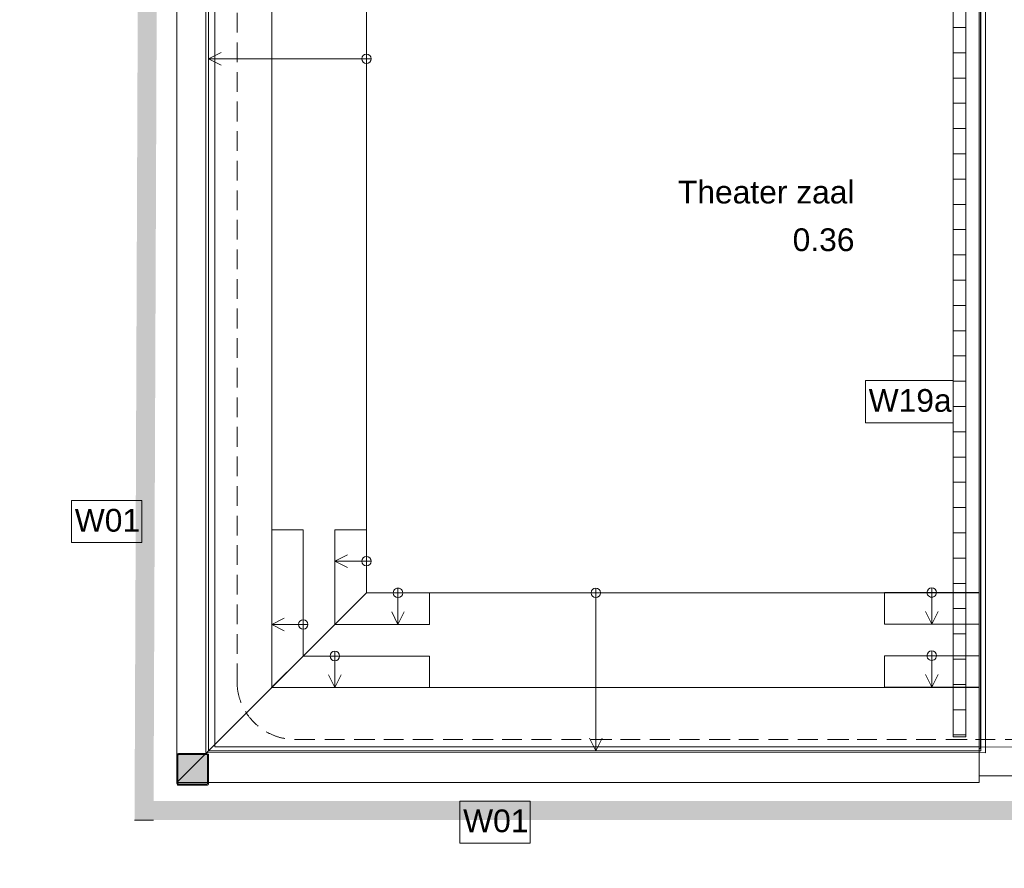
# Model space of a CAD drawing. Header units: millimetres. Extents: x -850 to 154668, y -80343 to 71019.
# Tile 142 of 147: x 29906 to 37700, y 29345 to 36062. Entities that reach past the tile are written whole.
import ezdxf
from ezdxf.enums import TextEntityAlignment as Align

# ---------------------------------------------------------------- set-up
doc = ezdxf.new("R2010")
doc.units = ezdxf.units.MM
doc.header["$MEASUREMENT"] = 0
doc.linetypes.add('B0602', pattern=[312.5, 0, -312.5])
doc.linetypes.add('B0701', pattern=[234.119993, 155.999994, -78.119999])
for name, color, linetype in [('72 VI kastenwanden', 7, 'Continuous'), ('Info Wandafwerking aanduiding', 7, 'Continuous'), ('Info Wandafwerking aanduiding Doorsnede-arcering', 7, 'Continuous'), ('New_22 NC Binnenwanden', 7, 'Continuous'), ('New_23 Vloeren', 7, 'Continuous'), ('New_24 Trappen', 7, 'Continuous'), ('New_72 VI kastenwanden', 7, 'Continuous'), ('New_Info Wandafwerking aanduiding', 7, 'Continuous'), ('New_Info Wandafwerking aanduiding Doorsnede-arcering', 7, 'Continuous'), ('New_Z Ruimtefuncties', 7, 'Continuous'), ('New_Z Ruimtefuncties Zone omranding', 7, 'Continuous'), ('New_Z Ruimtefuncties Zone tekst', 7, 'Continuous'), ('S-COLS-____-OTLN.RVT S', 7, 'Continuous'), ('S-COLS-____-OTLN.RVT S 2D arcering', 7, 'Continuous')]:
    doc.layers.add(name, color=color, linetype=linetype)
doc.styles.add('GENERATED_STYLE_1', font='arial.ttf')

# ---------------------------------------------------------------- blocks, each defined once
blk = doc.blocks.new('Slab_1_1', base_point=(0, 17060))
at = {"layer": 'New_23 Vloeren', "color": 7, "linetype": 'Continuous', "lineweight": 0, "flags": 128}
blk.add_lwpolyline([(37514.9, 30275), (37514.9, 38662.2), (31400.4, 38662.2), (31400.4, 30275)], close=True, dxfattribs=at)
blk = doc.blocks.new('Slab_2_1', base_point=(31380, 30260.6))
at = {"layer": 'New_23 Vloeren', "color": 253, "linetype": 'Continuous', "lineweight": 0, "true_color": 0x99a3a6, "flags": 128}
blk.add_lwpolyline([(31380, 30260.6), (37550.3, 30259.8), (37550.3, 38694.9), (31380, 38694.9)], close=True, dxfattribs=at)
blk = doc.blocks.new('Stair_1_1')
at = {"layer": 'New_24 Trappen', "color": 9, "linetype": 'Continuous', "lineweight": 0}
for p, q in [((32650.4, 31525.2), (31150.4, 30025.2)), ((32650.4, 31525.2), (31900.4, 30775.2)), ((37500.2, 31525.2), (32650.4, 31525.2)), ((37500.2, 31525.2), (32650.4, 31525.2)), ((34503.7, 31525.2), (34428.7, 31525.2)), ((34466.2, 31562.7), (34466.2, 31487.7)), ((34466.2, 31525.2), (34466.2, 30775.2)), ((37500.2, 30025.2), (37500.2, 31525.2)), ((37500.2, 30775.2), (37500.2, 31525.2)), ((31900.4, 30775.2), (31150.4, 30025.2)), ((31900.4, 30775.2), (37500.2, 30775.2)), ((37500.2, 30775.2), (31900.4, 30775.2)), ((34466.2, 30775.2), (34466.2, 30275.2)), ((37500.2, 30025.2), (37500.2, 30775.2)), ((34416.2, 30375.2), (34466.2, 30275.2)), ((34466.2, 30275.2), (34516.2, 30375.2)), ((31150.4, 30025.2), (37500.2, 30025.2)), ((31150.4, 30025.2), (37500.2, 30025.2))]:
    blk.add_line(p, q, dxfattribs=at)
for start, end in [(359.99905, 179.99904), (179.99905, 359.99904)]:
    blk.add_arc((34466.2, 31525.2), 37.5, start, end, dxfattribs=at)
blk = doc.blocks.new('Stair_5_1')
at = {"layer": 'New_24 Trappen', "color": 9, "linetype": 'Continuous', "lineweight": 0}
for p, q in [((31150.4, 38644.9), (31150.4, 30025.2)), ((32650.4, 38644.9), (31150.4, 38644.9)), ((31900.4, 38644.9), (31150.4, 38644.9)), ((31150.4, 38644.9), (31150.4, 30025.2)), ((32650.4, 38644.9), (31900.4, 38644.9)), ((31900.4, 38644.9), (31900.4, 30775.2)), ((31900.4, 30775.2), (31900.4, 38644.9)), ((32650.4, 31525.2), (32650.4, 38644.9)), ((32650.4, 31525.2), (32650.4, 38644.9)), ((31500.4, 35802.4), (31400.4, 35752.4)), ((32650.4, 35714.9), (32650.4, 35789.9)), ((31900.4, 35752.4), (31400.4, 35752.4)), ((31400.4, 35752.4), (31500.4, 35702.4)), ((32650.4, 35752.4), (31900.4, 35752.4)), ((32687.9, 35752.4), (32612.9, 35752.4)), ((31150.4, 30025.2), (32650.4, 31525.2)), ((31900.4, 30775.2), (32650.4, 31525.2)), ((31150.4, 30025.2), (31900.4, 30775.2))]:
    blk.add_line(p, q, dxfattribs=at)
for start, end in [(90, 270), (270, 90)]:
    blk.add_arc((32650.4, 35752.4), 37.5, start, end, dxfattribs=at)
blk = doc.blocks.new('Wall_18_1', base_point=(37500.3, 30291.8))
at = {"layer": 'New_22 NC Binnenwanden', "color": 8, "linetype": 'Continuous', "lineweight": 0, "true_color": 0x778488, "flags": 128}
for points in [[(37510.3, 38672.3), (37500.3, 38672.3)], [(37500.3, 38662.3), (37500.3, 30291.8)], [(37510.3, 30291.8), (37510.3, 38672.3)], [(37500.3, 30291.8), (37510.3, 30291.8)]]:
    blk.add_lwpolyline(points, dxfattribs=at)
blk = doc.blocks.new('Stair_9_1')
at = {"layer": 'New_24 Trappen', "color": 9, "linetype": 'Continuous', "lineweight": 0}
for p, q in [((31900, 30775.2), (32150, 31025.2)), ((31900, 30775.2), (32150, 31025.2)), ((32150, 31025.2), (33150.4, 31025.2)), ((32150, 31025.2), (33150.4, 31025.2)), ((32362.9, 31025.2), (32437.9, 31025.2)), ((32400.4, 31062.7), (32400.4, 30987.7)), ((32400.4, 31025.2), (32400.4, 30775.2)), ((33150.4, 31025.2), (33150.4, 30775.2)), ((33150.4, 31025.2), (33150.4, 30775.2)), ((32400.4, 30775.2), (32350.4, 30875.2)), ((32450.4, 30875.2), (32400.4, 30775.2)), ((33150.4, 30775.2), (31900, 30775.2)), ((33150.4, 30775.2), (31900, 30775.2))]:
    blk.add_line(p, q, dxfattribs=at)
for start, end in [(359.9995, 179.9995), (179.9995, 359.9995)]:
    blk.add_arc((32400.4, 31025.2), 37.5, start, end, dxfattribs=at)
blk = doc.blocks.new('Stair_10_1')
at = {"layer": 'New_24 Trappen', "color": 9, "linetype": 'Continuous', "lineweight": 0}
for p, q in [((32150.4, 32025.1), (31900.4, 32025.1)), ((31900.4, 32025.1), (31900.4, 30775.2)), ((32150.4, 32025.1), (31900.4, 32025.1)), ((31900.4, 32025.1), (31900.4, 30775.2)), ((32150.4, 31025.2), (32150.4, 32025.1)), ((32150.4, 31025.2), (32150.4, 32025.1)), ((32000.4, 31325.1), (31900.4, 31275.1)), ((32150.4, 31275.1), (31900.4, 31275.1)), ((31900.4, 31275.1), (32000.4, 31225.1)), ((32187.9, 31275.1), (32112.9, 31275.1)), ((32150.4, 31237.6), (32150.4, 31312.6)), ((31900.4, 30775.2), (32150.4, 31025.2)), ((31900.4, 30775.2), (32150.4, 31025.2))]:
    blk.add_line(p, q, dxfattribs=at)
for start, end in [(89.9995, 269.9995), (269.9995, 89.9995)]:
    blk.add_arc((32150.4, 31275.1), 37.5, start, end, dxfattribs=at)
blk = doc.blocks.new('Wall_333_1', base_point=(37394.6, 38473.6))
at = {"layer": 'Info Wandafwerking aanduiding Doorsnede-arcering', "linetype": 'Continuous', "lineweight": 0, "true_color": 0x99a3a6}
h = blk.add_hatch(dxfattribs=at)
h.set_pattern_fill('930_Lijnen_vert_200_0001', color=253, style=0, pattern_type=2)
h.set_pattern_definition([(180, (0, 0), (0, 200), [])])
h.paths.add_polyline_path([(37294.6, 38373.6), (37294.6, 30386.7), (37394.6, 30386.7), (37394.6, 38373.6)])
at = {"layer": 'Info Wandafwerking aanduiding', "color": 9, "linetype": 'Continuous', "lineweight": 0, "flags": 128}
for points in [[(37294.6, 38373.6), (37294.6, 30386.7)], [(37394.6, 30386.7), (37394.6, 38373.6)], [(37394.6, 30386.7), (37294.6, 30386.7)]]:
    blk.add_lwpolyline(points, dxfattribs=at)
blk = doc.blocks.new('Column 141[141]_1', base_point=(0.5, 3))
at = {"layer": 'S-COLS-____-OTLN.RVT S 2D arcering', "linetype": 'Continuous', "lineweight": 0, "true_color": 0x778488}
h = blk.add_hatch(color=8, dxfattribs=at)
h.paths.add_polyline_path([(31150.5, 30016), (31151.5, 30011), (31154.3, 30006.8), (31158.5, 30004), (31163.5, 30003), (31387.5, 30003), (31392.5, 30004), (31396.7, 30006.8), (31399.5, 30011), (31400.5, 30016), (31400.5, 30240), (31399.5, 30244.9), (31396.7, 30249.2), (31392.5, 30252), (31387.5, 30253), (31163.5, 30253), (31158.5, 30252), (31154.3, 30249.2), (31151.5, 30244.9), (31150.5, 30240)])
h.paths.add_polyline_path([(31387.5, 30011), (31163.5, 30011), (31161.6, 30011.3), (31160, 30012.4), (31158.9, 30014), (31158.5, 30016), (31158.5, 30240), (31158.9, 30241.9), (31160, 30243.5), (31161.6, 30244.6), (31163.5, 30245), (31387.5, 30245), (31389.4, 30244.6), (31391.1, 30243.5), (31392.1, 30241.9), (31392.5, 30240), (31392.5, 30016), (31392.1, 30014), (31391.1, 30012.4), (31389.4, 30011.3)], flags=0)
blk.add_hatch(color=8, dxfattribs=at).paths.add_polyline_path([(31387.5, 30245), (31163.5, 30245), (31161.6, 30244.6), (31160, 30243.5), (31158.9, 30241.9), (31158.5, 30240), (31158.5, 30016), (31158.9, 30014), (31160, 30012.4), (31161.6, 30011.3), (31163.5, 30011), (31387.5, 30011), (31389.4, 30011.3), (31391.1, 30012.4), (31392.1, 30014), (31392.5, 30016), (31392.5, 30240), (31392.1, 30241.9), (31391.1, 30243.5), (31389.4, 30244.6)])
at = {"layer": 'S-COLS-____-OTLN.RVT S', "color": 1, "linetype": 'Continuous', "lineweight": 0}
for p, q in [((31151.5, 30244.9), (31150.5, 30240)), ((31154.3, 30249.2), (31151.5, 30244.9)), ((31158.5, 30252), (31154.3, 30249.2)), ((31163.5, 30253), (31158.5, 30252)), ((31158.5, 30240), (31158.9, 30241.9)), ((31158.9, 30241.9), (31160, 30243.5)), ((31160, 30243.5), (31161.6, 30244.6)), ((31161.6, 30244.6), (31163.5, 30245)), ((31387.5, 30253), (31163.5, 30253)), ((31163.5, 30245), (31387.5, 30245)), ((31392.5, 30252), (31387.5, 30253)), ((31387.5, 30245), (31389.4, 30244.6)), ((31389.4, 30244.6), (31391.1, 30243.5)), ((31391.1, 30243.5), (31392.1, 30241.9)), ((31392.1, 30241.9), (31392.5, 30240)), ((31396.7, 30249.2), (31392.5, 30252)), ((31399.5, 30244.9), (31396.7, 30249.2)), ((31400.5, 30240), (31399.5, 30244.9)), ((31150.5, 30240), (31150.5, 30016)), ((31158.5, 30016), (31158.5, 30240)), ((31392.5, 30240), (31392.5, 30016)), ((31400.5, 30016), (31400.5, 30240)), ((31150.5, 30016), (31151.5, 30011)), ((31151.5, 30011), (31154.3, 30006.8)), ((31154.3, 30006.8), (31158.5, 30004)), ((31158.9, 30014), (31158.5, 30016)), ((31160, 30012.4), (31158.9, 30014)), ((31161.6, 30011.3), (31160, 30012.4)), ((31163.5, 30011), (31161.6, 30011.3)), ((31387.5, 30011), (31163.5, 30011)), ((31389.4, 30011.3), (31387.5, 30011)), ((31391.1, 30012.4), (31389.4, 30011.3)), ((31392.1, 30014), (31391.1, 30012.4)), ((31392.5, 30016), (31392.1, 30014)), ((31392.5, 30004), (31396.7, 30006.8)), ((31396.7, 30006.8), (31399.5, 30011)), ((31399.5, 30011), (31400.5, 30016)), ((31158.5, 30004), (31163.5, 30003)), ((31163.5, 30003), (31387.5, 30003)), ((31387.5, 30003), (31392.5, 30004))]:
    blk.add_line(p, q, dxfattribs=at)
blk = doc.blocks.new('Stair_12_1')
at = {"layer": 'New_24 Trappen', "color": 9, "linetype": 'Continuous', "lineweight": 0}
for p, q in [((37500.2, 31527.8), (36750.2, 31527.8)), ((36750.2, 31527.8), (36750.2, 31277.8)), ((37500.2, 31527.8), (36750.2, 31527.8)), ((36750.2, 31527.8), (36750.2, 31277.8)), ((37162.7, 31527.8), (37087.7, 31527.8)), ((37125.2, 31565.3), (37125.2, 31490.3)), ((37125.2, 31527.8), (37125.2, 31277.8)), ((37500.2, 31277.8), (37500.2, 31527.8)), ((37500.2, 31277.8), (37500.2, 31527.8)), ((37075.2, 31377.8), (37125.2, 31277.8)), ((37125.2, 31277.8), (37175.2, 31377.8)), ((36750.2, 31277.8), (37500.2, 31277.8)), ((36750.2, 31277.8), (37500.2, 31277.8))]:
    blk.add_line(p, q, dxfattribs=at)
for start, end in [(359.99596, 179.99596), (179.99596, 359.99596)]:
    blk.add_arc((37125.2, 31527.8), 37.5, start, end, dxfattribs=at)
blk = doc.blocks.new('Stair_13_1')
at = {"layer": 'New_24 Trappen', "color": 9, "linetype": 'Continuous', "lineweight": 0}
for p, q in [((37500.2, 31027.7), (36750.2, 31027.8)), ((36750.2, 31027.8), (36750.2, 30777.8)), ((37500.2, 31027.7), (36750.2, 31027.8)), ((36750.2, 31027.8), (36750.2, 30777.8)), ((37162.7, 31027.7), (37087.7, 31027.8)), ((37125.2, 31065.3), (37125.2, 30990.3)), ((37125.2, 31027.8), (37125.2, 30777.8)), ((37500.2, 30777.7), (37500.2, 31027.7)), ((37500.2, 30777.7), (37500.2, 31027.7)), ((37075.2, 30877.8), (37125.2, 30777.8)), ((37125.2, 30777.8), (37175.2, 30877.7)), ((36750.2, 30777.8), (37500.2, 30777.7)), ((36750.2, 30777.8), (37500.2, 30777.7))]:
    blk.add_line(p, q, dxfattribs=at)
for start, end in [(359.99596, 179.99596), (179.99596, 359.99596)]:
    blk.add_arc((37125.2, 31027.8), 37.5, start, end, dxfattribs=at)
blk = doc.blocks.new('Stair_16_1')
at = {"layer": 'New_24 Trappen', "color": 9, "linetype": 'Continuous', "lineweight": 0}
for p, q in [((32650.3, 32025.2), (32400.3, 32025.2)), ((32400.3, 32025.2), (32400.4, 31275.2)), ((32650.3, 32025.2), (32400.3, 32025.2)), ((32400.3, 32025.2), (32400.4, 31275.2)), ((32650.3, 31525.2), (32650.3, 32025.2)), ((32650.3, 31525.2), (32650.3, 32025.2)), ((32500.3, 31825.2), (32400.3, 31775.2)), ((32650.3, 31737.7), (32650.3, 31812.7)), ((32650.3, 31775.2), (32400.3, 31775.2)), ((32400.3, 31775.2), (32500.3, 31725.2)), ((32687.8, 31775.2), (32612.8, 31775.2)), ((32400.4, 31275.2), (32650.3, 31525.2)), ((32400.4, 31275.2), (32650.3, 31525.2))]:
    blk.add_line(p, q, dxfattribs=at)
for start, end in [(90.00336, 270.00336), (270.00336, 90.00336)]:
    blk.add_arc((32650.3, 31775.2), 37.5, start, end, dxfattribs=at)
blk = doc.blocks.new('Stair_17_1')
at = {"layer": 'New_24 Trappen', "color": 9, "linetype": 'Continuous', "lineweight": 0}
for p, q in [((32400.4, 31275.2), (32650.3, 31525.2)), ((32400.4, 31275.2), (32650.3, 31525.2)), ((32650.3, 31525.2), (33150.3, 31525.2)), ((32650.3, 31525.2), (33150.3, 31525.2)), ((32862.8, 31525.2), (32937.8, 31525.2)), ((32900.3, 31562.7), (32900.3, 31487.7)), ((32900.3, 31525.2), (32900.3, 31275.2)), ((33150.3, 31525.2), (33150.3, 31275.2)), ((33150.3, 31525.2), (33150.3, 31275.2)), ((32900.3, 31275.2), (32850.3, 31375.2)), ((32950.3, 31375.2), (32900.3, 31275.2)), ((33150.3, 31275.2), (32400.4, 31275.2)), ((33150.3, 31275.2), (32400.4, 31275.2))]:
    blk.add_line(p, q, dxfattribs=at)
for start, end in [(359.99664, 179.99664), (179.99664, 359.99664)]:
    blk.add_arc((32900.3, 31525.2), 37.5, start, end, dxfattribs=at)
blk = doc.blocks.new('Theater zaal_0.36_57_1', base_point=(35828.4, 34498.6))
at = {"layer": 'New_Z Ruimtefuncties Zone tekst', "color": 2, "lineweight": 0, "style": 'GENERATED_STYLE_1'}
for tag, p in [('ROOM_NAME', (36513.8, 34787.5)), ('DUMMY_938', (36513.8, 34828.6)), ('DUMMY_939', (36513.8, 34451.5)), ('ROOM_NUMBER', (36513.8, 34410.4))]:
    blk.add_attdef(tag, text='', height=180, dxfattribs=at).set_placement(p, align=Align.TOP_RIGHT)
blk = doc.blocks.new('Wall_750_1', base_point=(31028.5, 45825))
at = {"layer": 'New_Info Wandafwerking aanduiding Doorsnede-arcering', "linetype": 'Continuous', "lineweight": 0, "true_color": 0x99a3a6}
for points in [[(30965.6, 29876.7), (31028.5, 45825), (30878.5, 45825.6), (30815.6, 29876.7)], [(30815, 29726.7), (30965.6, 29876.7), (30815.6, 29876.7)], [(30965.6, 29876.7), (30815, 29726.7), (30965, 29726.7)]]:
    blk.add_hatch(color=253, dxfattribs=at).paths.add_polyline_path(points)
at = {"layer": 'New_Info Wandafwerking aanduiding', "color": 9, "linetype": 'Continuous', "lineweight": 0, "flags": 128}
blk.add_lwpolyline([(30815, 29726.7), (30965, 29726.7)], dxfattribs=at)
blk = doc.blocks.new('Wall_751_1', base_point=(30965.6, 29876.7))
at = {"layer": 'New_Info Wandafwerking aanduiding Doorsnede-arcering', "linetype": 'Continuous', "lineweight": 0, "true_color": 0x99a3a6}
blk.add_hatch(color=253, dxfattribs=at).paths.add_polyline_path([(30965, 29726.7), (47275.4, 29726.7), (47275.4, 29876.7), (30965.6, 29876.7)])
blk = doc.blocks.new('Curtain #1580_3')
at = {"layer": 'New_72 VI kastenwanden', "color": 255, "linetype": 'B0602', "lineweight": 0}
blk.add_line((0, 0), (8377.2, 0), dxfattribs=at)
at = {"layer": 'New_72 VI kastenwanden', "color": 255, "linetype": 'B0701', "lineweight": 0}
blk.add_line((0, 0), (8377.2, 0), dxfattribs=at)

msp = doc.modelspace()

# ---------------------------------------------------------------- linework, layer by layer
at = {"layer": '72 VI kastenwanden', "color": 1, "linetype": 'B0701', "lineweight": 0}
msp.add_lwpolyline([(32086.4, 30364.8, -0.404148), (31626.4, 30809.2), (31626.4, 38094.9, -0.414166), (32086.3, 38554.9)], format="xyb", dxfattribs=at)
at = {"layer": 'Info Wandafwerking aanduiding', "color": 9, "linetype": 'Continuous', "lineweight": 0, "flags": 128}
msp.add_lwpolyline([(36601.1, 33204.8), (37294.6, 33204.8), (37294.6, 32872), (36601.1, 32872)], close=True, dxfattribs=at)
at = {"layer": 'New_Info Wandafwerking aanduiding', "color": 9, "linetype": 'Continuous', "lineweight": 0, "flags": 128}
for points in [[(30316.8, 32256), (30873.7, 32256), (30873.7, 31923.1), (30316.8, 31923.1)], [(33390.9, 29876.7), (33947.8, 29876.7), (33947.8, 29543.8), (33390.9, 29543.8)]]:
    msp.add_lwpolyline(points, close=True, dxfattribs=at)
at = {"layer": 'New_Z Ruimtefuncties Zone omranding', "color": 41, "linetype": 'Continuous', "lineweight": 0, "true_color": 0xffdd55, "flags": 128}
msp.add_lwpolyline([(31099.6, 40683.4), (25750.6, 40684), (25751.5, 36010), (25751.5, 26510), (25750.7, 26510), (25750.7, 26310), (47275.4, 26304), (47275.4, 29976.7), (41640, 29976.5), (41640, 30000), (40840.2, 30000), (40840.2, 29975), (38700, 29975), (38700, 30304.9), (31450.3, 30305), (31450.9, 38644.9), (31101.1, 38645)], close=True, dxfattribs=at)
at = {"layer": 'New_Z Ruimtefuncties Zone omranding', "color": 40, "linetype": 'Continuous', "lineweight": 0, "true_color": 0xffce00, "flags": 128}
msp.add_lwpolyline([(31450.3, 30305), (37500.3, 30305), (37500.3, 30077.1), (42274.9, 30077), (42275.4, 38644.6), (31450.3, 38645.2)], close=True, dxfattribs=at)

# ---------------------------------------------------------------- block references
at = {"layer": 'Info Wandafwerking aanduiding', "color": 1, "lineweight": 0}
msp.add_blockref('Wall_333_1', (37394.6, 38473.6), dxfattribs=at)
at = {"layer": 'New_22 NC Binnenwanden', "color": 8, "lineweight": 0, "true_color": 0x778488}
msp.add_blockref('Wall_18_1', (37500.3, 30291.8), dxfattribs=at)
at = {"layer": 'New_23 Vloeren', "color": 7, "linetype": 'Continuous', "lineweight": 0}
msp.add_blockref('Slab_1_1', (0, 17060), dxfattribs=at)
at = {"layer": 'New_23 Vloeren', "color": 253, "linetype": 'Continuous', "lineweight": 0, "true_color": 0x99a3a6}
msp.add_blockref('Slab_2_1', (31380, 30260.6), dxfattribs=at)
at = {"layer": 'New_24 Trappen', "color": 253, "linetype": 'Continuous', "lineweight": 0, "true_color": 0x99a3a6}
for name in ['Stair_5_1', 'Stair_10_1', 'Stair_16_1', 'Stair_1_1', 'Stair_17_1', 'Stair_12_1', 'Stair_9_1', 'Stair_13_1']:
    msp.add_blockref(name, (0, 0), dxfattribs=at)
at = {"layer": 'New_72 VI kastenwanden', "color": 1, "linetype": 'Continuous', "lineweight": 0, "xscale": -1, "zscale": 1000, "rotation": 180}
msp.add_blockref('Curtain #1580_3', (32086.4, 30364.8), dxfattribs=at)
at = {"layer": 'New_Info Wandafwerking aanduiding', "color": 1, "lineweight": 0}
for name, p in [('Wall_750_1', (31028.5, 45825)), ('Wall_751_1', (30965.6, 29876.7))]:
    msp.add_blockref(name, p, dxfattribs=at)
at = {"layer": 'New_Z Ruimtefuncties', "color": 2, "linetype": 'Continuous', "lineweight": 0}
msp.add_blockref('Theater zaal_0.36_57_1', (35828.4, 34498.6), dxfattribs=at).add_auto_attribs({'ROOM_NAME': 'Theater zaal', 'ROOM_NUMBER': '0.36'})
at = {"layer": 'S-COLS-____-OTLN.RVT S', "color": 1, "linetype": 'Continuous', "lineweight": 0}
msp.add_blockref('Column 141[141]_1', (0.5, 3), dxfattribs=at)

# ---------------------------------------------------------------- texts
at = {"layer": 'Info Wandafwerking aanduiding', "color": 2, "linetype": 'Continuous', "lineweight": 0, "insert": (36626.1, 32955.7), "char_height": 180, "attachment_point": 7, "style": 'GENERATED_STYLE_1'}
msp.add_mtext('\\A1;{\\pql;\\fArial|b0|i0|c0|p38;W19a}', dxfattribs=at)
at = {"layer": 'New_Info Wandafwerking aanduiding', "color": 2, "linetype": 'Continuous', "lineweight": 0, "char_height": 180, "style": 'GENERATED_STYLE_1'}
for insert, attachment_point in [((30341.8, 32006.9), 7), ((33415.9, 29810.5), 1)]:
    msp.add_mtext('\\A1;{\\pql;\\fArial|b0|i0|c0|p38;W01}', dxfattribs=dict(at, insert=insert, attachment_point=attachment_point))

doc.saveas('drawing.dxf')
